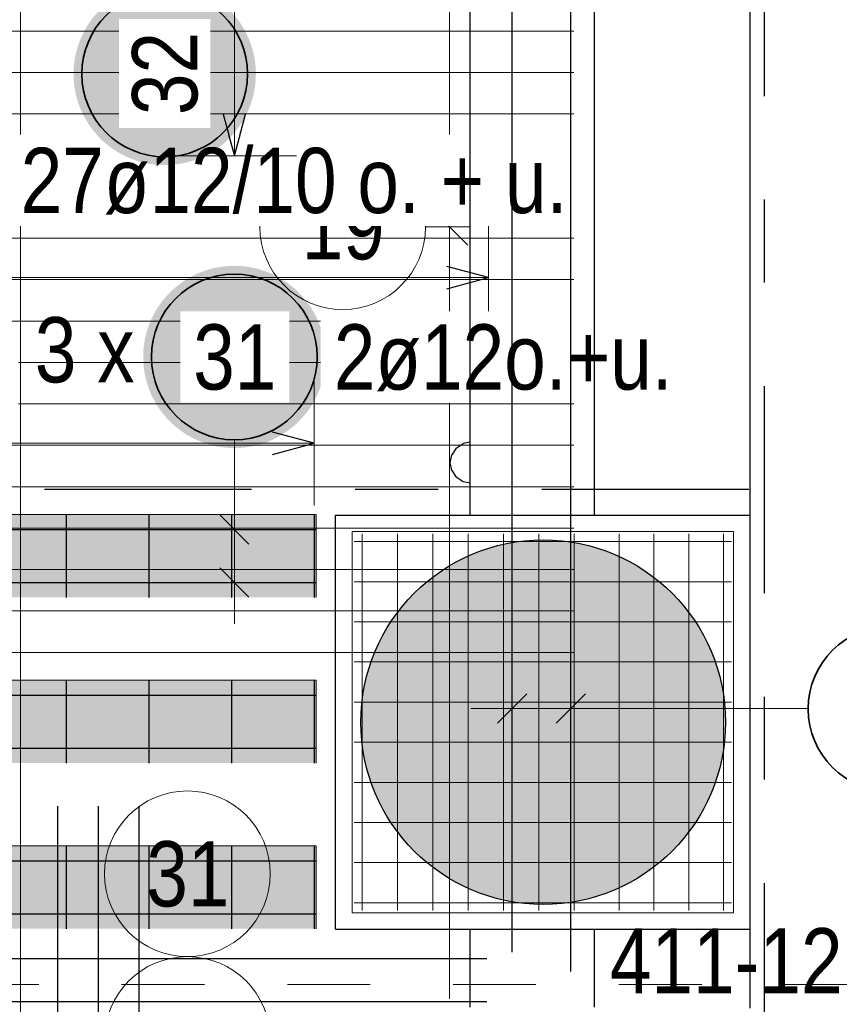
# Model space of a CAD drawing. Header units: millimetres. Extents: x -1.9 to 32.6, y 0 to 21.
# Tile 50 of 59: x 20.9 to 21.9, y 12.5 to 13.7. Entities that reach past the tile are written whole.
import ezdxf

# ---------------------------------------------------------------- set-up
doc = ezdxf.new("R2010")
doc.units = ezdxf.units.MM
doc.linetypes.add('DASHDOTX2', pattern=[2, 1, -0.5, 0, -0.5])
doc.linetypes.add('HIDDEN', pattern=[0.375, 0.25, -0.125])
doc.layers.add('Achsen', color=7, linetype='Continuous', lineweight=20)
doc.layers.add('nplo Bewehrung', color=7, linetype='Continuous', lineweight=20)
doc.styles.add('Arial Narrow', font='ARIALN.TTF')

msp = doc.modelspace()

# ---------------------------------------------------------------- hatches: boundary and pattern name
at = {"lineweight": 25, "true_color": 0xffffff}
msp.add_hatch(color=7, dxfattribs=at).paths.add_polyline_path([(21.27052, 13.304651), (21.270453, 13.30849), (21.270252, 13.312324), (21.269917, 13.316149), (21.269449, 13.31996), (21.268849, 13.323752), (21.268116, 13.327521), (21.267252, 13.331262), (21.266259, 13.334971), (21.265136, 13.338643), (21.263886, 13.342273), (21.26251, 13.345858), (21.26101, 13.349392), (21.259387, 13.352872), (21.257644, 13.356293), (21.255783, 13.359651), (21.253805, 13.362942), (21.251714, 13.366162), (21.249512, 13.369307), (21.247201, 13.372374), (21.244785, 13.375357), (21.242266, 13.378255), (21.239647, 13.381063), (21.236932, 13.383778), (21.234124, 13.386397), (21.231226, 13.388916), (21.228243, 13.391332), (21.225176, 13.393643), (21.222031, 13.395845), (21.218811, 13.397936), (21.21552, 13.399914), (21.212162, 13.401775), (21.208741, 13.403518), (21.205261, 13.405141), (21.201727, 13.406641), (21.198142, 13.408017), (21.194512, 13.409267), (21.19084, 13.41039), (21.187131, 13.411383), (21.18339, 13.412247), (21.179621, 13.41298), (21.175829, 13.41358), (21.172018, 13.414048), (21.168193, 13.414383), (21.164359, 13.414584), (21.16052, 13.414651), (21.156681, 13.414584), (21.152847, 13.414383), (21.149022, 13.414048), (21.145211, 13.41358), (21.141418, 13.41298), (21.13765, 13.412247), (21.133908, 13.411383), (21.1302, 13.41039), (21.126528, 13.409267), (21.122898, 13.408017), (21.119313, 13.406641), (21.115779, 13.405141), (21.112299, 13.403518), (21.108878, 13.401775), (21.10552, 13.399914), (21.102229, 13.397936), (21.099009, 13.395845), (21.095863, 13.393643), (21.092797, 13.391332), (21.089813, 13.388916), (21.086915, 13.386397), (21.084107, 13.383778), (21.081392, 13.381063), (21.078774, 13.378255), (21.076255, 13.375357), (21.073839, 13.372374), (21.071528, 13.369307), (21.069326, 13.366162), (21.067235, 13.362942), (21.065257, 13.359651), (21.063396, 13.356293), (21.061652, 13.352872), (21.06003, 13.349392), (21.05853, 13.345858), (21.057154, 13.342273), (21.055904, 13.338643), (21.054781, 13.334971), (21.053787, 13.331262), (21.052924, 13.327521), (21.052191, 13.323752), (21.05159, 13.31996), (21.051122, 13.316149), (21.050788, 13.312324), (21.050587, 13.30849), (21.05052, 13.304651), (21.050587, 13.300812), (21.050788, 13.296978), (21.051122, 13.293153), (21.05159, 13.289342), (21.052191, 13.28555), (21.052924, 13.281781), (21.053787, 13.278039), (21.054781, 13.274331), (21.055904, 13.270659), (21.057154, 13.267029), (21.05853, 13.263444), (21.06003, 13.25991), (21.061652, 13.25643), (21.063396, 13.253009), (21.065257, 13.249651), (21.067235, 13.24636), (21.069326, 13.24314), (21.071528, 13.239994), (21.073839, 13.236928), (21.076255, 13.233944), (21.078774, 13.231046), (21.081392, 13.228238), (21.084107, 13.225523), (21.086915, 13.222905), (21.089813, 13.220386), (21.092797, 13.21797), (21.095863, 13.215659), (21.099009, 13.213457), (21.102229, 13.211366), (21.10552, 13.209388), (21.108878, 13.207527), (21.112299, 13.205783), (21.115779, 13.204161), (21.119313, 13.202661), (21.122898, 13.201285), (21.126528, 13.200035), (21.1302, 13.198912), (21.133908, 13.197918), (21.13765, 13.197055), (21.141418, 13.196322), (21.145211, 13.195721), (21.149022, 13.195253), (21.152847, 13.194919), (21.156681, 13.194718), (21.16052, 13.194651), (21.164359, 13.194718), (21.168193, 13.194919), (21.172018, 13.195253), (21.175829, 13.195721), (21.179621, 13.196322), (21.18339, 13.197055), (21.187131, 13.197918), (21.19084, 13.198912), (21.194512, 13.200035), (21.198142, 13.201285), (21.201727, 13.202661), (21.205261, 13.204161), (21.208741, 13.205783), (21.212162, 13.207527), (21.21552, 13.209388), (21.218811, 13.211366), (21.222031, 13.213457), (21.225176, 13.215659), (21.228243, 13.21797), (21.231226, 13.220386), (21.234124, 13.222905), (21.236932, 13.225523), (21.239647, 13.228238), (21.242266, 13.231046), (21.244785, 13.233944), (21.247201, 13.236928), (21.249512, 13.239994), (21.251714, 13.24314), (21.253805, 13.24636), (21.255783, 13.249651), (21.257644, 13.253009), (21.259387, 13.25643), (21.26101, 13.25991), (21.26251, 13.263444), (21.263886, 13.267029), (21.265136, 13.270659), (21.266259, 13.274331), (21.267252, 13.278039), (21.268116, 13.281781), (21.268849, 13.28555), (21.269449, 13.289342), (21.269917, 13.293153), (21.270252, 13.296978)])
at = {"lineweight": 25, "true_color": 0x7dff7d}
for points in [[(21.259176, 13.114462), (21.259176, 13.014462), (19.859176, 13.014462), (19.859176, 13.114462)], [(21.259176, 12.914462), (21.259176, 12.814462), (19.859176, 12.814462), (19.859176, 12.914462)], [(21.259176, 12.714462), (21.259176, 12.614462), (19.859176, 12.614462), (19.859176, 12.714462)]]:
    msp.add_hatch(color=91, dxfattribs=at).paths.add_polyline_path(points)
at = {"lineweight": 13, "true_color": 0xd7ffd7}
msp.add_hatch(color=254, dxfattribs=at).paths.add_polyline_path([(21.753167, 12.863859), (21.753147, 12.866825), (21.753087, 12.869791), (21.752987, 12.872756), (21.752848, 12.875719), (21.752668, 12.878679), (21.752448, 12.881638), (21.752188, 12.884592), (21.751889, 12.887544), (21.75155, 12.89049), (21.751171, 12.893432), (21.750752, 12.896369), (21.750294, 12.8993), (21.749796, 12.902224), (21.749259, 12.905141), (21.748683, 12.908051), (21.748068, 12.910953), (21.747413, 12.913846), (21.74672, 12.91673), (21.745988, 12.919605), (21.745217, 12.922469), (21.744407, 12.925323), (21.743559, 12.928165), (21.742673, 12.930996), (21.741749, 12.933815), (21.740787, 12.93662), (21.739787, 12.939413), (21.738749, 12.942192), (21.737675, 12.944957), (21.736562, 12.947707), (21.735414, 12.950442), (21.734228, 12.95316), (21.733005, 12.955863), (21.731747, 12.958549), (21.730452, 12.961218), (21.729121, 12.963869), (21.727755, 12.966502), (21.726354, 12.969116), (21.724917, 12.971711), (21.723445, 12.974287), (21.721939, 12.976842), (21.720399, 12.979377), (21.718824, 12.981891), (21.717216, 12.984384), (21.715574, 12.986854), (21.713899, 12.989302), (21.712191, 12.991728), (21.710451, 12.99413), (21.708679, 12.996508), (21.706874, 12.998863), (21.705038, 13.001192), (21.703171, 13.003497), (21.701273, 13.005777), (21.699344, 13.00803), (21.697385, 13.010258), (21.695396, 13.012459), (21.693378, 13.014632), (21.691331, 13.016779), (21.689254, 13.018897), (21.68715, 13.020988), (21.685017, 13.02305), (21.682857, 13.025082), (21.68067, 13.027086), (21.678456, 13.02906), (21.676215, 13.031004), (21.673948, 13.032917), (21.671656, 13.0348), (21.669339, 13.036652), (21.666997, 13.038472), (21.66463, 13.040261), (21.66224, 13.042017), (21.659826, 13.043741), (21.657389, 13.045432), (21.65493, 13.047091), (21.652448, 13.048716), (21.649945, 13.050307), (21.647421, 13.051865), (21.644876, 13.053388), (21.64231, 13.054877), (21.639725, 13.056331), (21.63712, 13.057751), (21.634496, 13.059134), (21.631854, 13.060483), (21.629194, 13.061796), (21.626517, 13.063072), (21.623822, 13.064313), (21.621111, 13.065517), (21.618384, 13.066684), (21.615642, 13.067815), (21.612885, 13.068908), (21.610113, 13.069964), (21.607327, 13.070983), (21.604527, 13.071964), (21.601715, 13.072907), (21.59889, 13.073813), (21.596054, 13.07468), (21.593205, 13.075508), (21.590346, 13.076299), (21.587477, 13.07705), (21.584597, 13.077763), (21.581709, 13.078437), (21.578811, 13.079072), (21.575905, 13.079668), (21.572992, 13.080225), (21.570071, 13.080742), (21.567143, 13.08122), (21.56421, 13.081658), (21.56127, 13.082057), (21.558326, 13.082416), (21.555377, 13.082735), (21.552424, 13.083015), (21.549467, 13.083254), (21.546508, 13.083454), (21.543546, 13.083614), (21.540582, 13.083734), (21.537617, 13.083814), (21.534651, 13.083854), (21.531684, 13.083854), (21.528718, 13.083814), (21.525753, 13.083734), (21.522789, 13.083614), (21.519827, 13.083454), (21.516868, 13.083254), (21.513911, 13.083015), (21.510958, 13.082735), (21.508009, 13.082416), (21.505064, 13.082057), (21.502125, 13.081658), (21.499191, 13.08122), (21.496264, 13.080742), (21.493343, 13.080225), (21.490429, 13.079668), (21.487524, 13.079072), (21.484626, 13.078437), (21.481737, 13.077763), (21.478858, 13.07705), (21.475988, 13.076299), (21.473129, 13.075508), (21.470281, 13.07468), (21.467444, 13.073813), (21.46462, 13.072907), (21.461807, 13.071964), (21.459008, 13.070983), (21.456222, 13.069964), (21.45345, 13.068908), (21.450693, 13.067815), (21.44795, 13.066684), (21.445224, 13.065517), (21.442513, 13.064313), (21.439818, 13.063072), (21.437141, 13.061796), (21.434481, 13.060483), (21.431839, 13.059134), (21.429215, 13.057751), (21.42661, 13.056331), (21.424025, 13.054877), (21.421459, 13.053388), (21.418914, 13.051865), (21.41639, 13.050307), (21.413886, 13.048716), (21.411405, 13.047091), (21.408945, 13.045432), (21.406509, 13.043741), (21.404095, 13.042017), (21.401704, 13.040261), (21.399338, 13.038472), (21.396996, 13.036652), (21.394678, 13.0348), (21.392386, 13.032917), (21.39012, 13.031004), (21.387879, 13.02906), (21.385665, 13.027086), (21.383478, 13.025082), (21.381317, 13.02305), (21.379185, 13.020988), (21.37708, 13.018897), (21.375004, 13.016779), (21.372957, 13.014632), (21.370939, 13.012459), (21.36895, 13.010258), (21.366991, 13.00803), (21.365062, 13.005777), (21.363164, 13.003497), (21.361297, 13.001192), (21.359461, 12.998863), (21.357656, 12.996508), (21.355884, 12.99413), (21.354143, 12.991728), (21.352436, 12.989302), (21.350761, 12.986854), (21.349119, 12.984384), (21.347511, 12.981891), (21.345936, 12.979377), (21.344396, 12.976842), (21.342889, 12.974287), (21.341418, 12.971711), (21.339981, 12.969116), (21.33858, 12.966502), (21.337213, 12.963869), (21.335883, 12.961218), (21.334588, 12.958549), (21.333329, 12.955863), (21.332107, 12.95316), (21.330921, 12.950442), (21.329772, 12.947707), (21.32866, 12.944957), (21.327585, 12.942192), (21.326548, 12.939413), (21.325548, 12.93662), (21.324586, 12.933815), (21.323662, 12.930996), (21.322776, 12.928165), (21.321928, 12.925323), (21.321118, 12.922469), (21.320347, 12.919605), (21.319615, 12.91673), (21.318921, 12.913846), (21.318267, 12.910953), (21.317652, 12.908051), (21.317075, 12.905141), (21.316538, 12.902224), (21.316041, 12.8993), (21.315583, 12.896369), (21.315164, 12.893432), (21.314785, 12.89049), (21.314446, 12.887544), (21.314147, 12.884592), (21.313887, 12.881638), (21.313667, 12.878679), (21.313487, 12.875719), (21.313347, 12.872756), (21.313247, 12.869791), (21.313187, 12.866825), (21.313167, 12.863859), (21.313187, 12.860893), (21.313247, 12.857927), (21.313347, 12.854963), (21.313487, 12.852), (21.313667, 12.849039), (21.313887, 12.846081), (21.314147, 12.843126), (21.314446, 12.840175), (21.314785, 12.837228), (21.315164, 12.834286), (21.315583, 12.831349), (21.316041, 12.828418), (21.316538, 12.825494), (21.317075, 12.822577), (21.317652, 12.819667), (21.318267, 12.816765), (21.318921, 12.813872), (21.319615, 12.810988), (21.320347, 12.808114), (21.321118, 12.805249), (21.321928, 12.802396), (21.322776, 12.799553), (21.323662, 12.796722), (21.324586, 12.793904), (21.325548, 12.791098), (21.326548, 12.788305), (21.327585, 12.785526), (21.32866, 12.782761), (21.329772, 12.780011), (21.330921, 12.777277), (21.332107, 12.774558), (21.333329, 12.771855), (21.334588, 12.769169), (21.335883, 12.7665), (21.337213, 12.763849), (21.33858, 12.761216), (21.339981, 12.758602), (21.341418, 12.756007), (21.342889, 12.753431), (21.344396, 12.750876), (21.345936, 12.748341), (21.347511, 12.745827), (21.349119, 12.743335), (21.350761, 12.740864), (21.352436, 12.738416), (21.354143, 12.73599), (21.355884, 12.733588), (21.357656, 12.73121), (21.359461, 12.728856), (21.361297, 12.726526), (21.363164, 12.724221), (21.365062, 12.721942), (21.366991, 12.719688), (21.36895, 12.71746), (21.370939, 12.71526), (21.372957, 12.713086), (21.375004, 12.710939), (21.37708, 12.708821), (21.379185, 12.70673), (21.381317, 12.704669), (21.383478, 12.702636), (21.385665, 12.700632), (21.387879, 12.698658), (21.39012, 12.696714), (21.392386, 12.694801), (21.394678, 12.692918), (21.396996, 12.691066), (21.399338, 12.689246), (21.401704, 12.687458), (21.404095, 12.685701), (21.406509, 12.683977), (21.408945, 12.682286), (21.411405, 12.680627), (21.413886, 12.679002), (21.41639, 12.677411), (21.418914, 12.675853), (21.421459, 12.67433), (21.424025, 12.672841), (21.42661, 12.671387), (21.429215, 12.669968), (21.431839, 12.668584), (21.434481, 12.667235), (21.437141, 12.665923), (21.439818, 12.664646), (21.442513, 12.663405), (21.445224, 12.662201), (21.44795, 12.661034), (21.450693, 12.659903), (21.45345, 12.65881), (21.456222, 12.657754), (21.459008, 12.656735), (21.461807, 12.655754), (21.46462, 12.654811), (21.467444, 12.653906), (21.470281, 12.653039), (21.473129, 12.65221), (21.475988, 12.65142), (21.478858, 12.650668), (21.481737, 12.649955), (21.484626, 12.649281), (21.487524, 12.648646), (21.490429, 12.64805), (21.493343, 12.647494), (21.496264, 12.646976), (21.499191, 12.646499), (21.502125, 12.64606), (21.505064, 12.645661), (21.508009, 12.645302), (21.510958, 12.644983), (21.513911, 12.644703), (21.516868, 12.644464), (21.519827, 12.644264), (21.522789, 12.644104), (21.525753, 12.643984), (21.528718, 12.643904), (21.531684, 12.643864), (21.534651, 12.643864), (21.537617, 12.643904), (21.540582, 12.643984), (21.543546, 12.644104), (21.546508, 12.644264), (21.549467, 12.644464), (21.552424, 12.644703), (21.555377, 12.644983), (21.558326, 12.645302), (21.56127, 12.645661), (21.56421, 12.64606), (21.567143, 12.646499), (21.570071, 12.646976), (21.572992, 12.647494), (21.575905, 12.64805), (21.578811, 12.648646), (21.581709, 12.649281), (21.584597, 12.649955), (21.587477, 12.650668), (21.590346, 12.65142), (21.593205, 12.65221), (21.596054, 12.653039), (21.59889, 12.653906), (21.601715, 12.654811), (21.604527, 12.655754), (21.607327, 12.656735), (21.610113, 12.657754), (21.612885, 12.65881), (21.615642, 12.659903), (21.618384, 12.661034), (21.621111, 12.662201), (21.623822, 12.663405), (21.626517, 12.664646), (21.629194, 12.665923), (21.631854, 12.667235), (21.634496, 12.668584), (21.63712, 12.669968), (21.639725, 12.671387), (21.64231, 12.672841), (21.644876, 12.67433), (21.647421, 12.675853), (21.649945, 12.677411), (21.652448, 12.679002), (21.65493, 12.680627), (21.657389, 12.682286), (21.659826, 12.683977), (21.66224, 12.685701), (21.66463, 12.687458), (21.666997, 12.689246), (21.669339, 12.691066), (21.671656, 12.692918), (21.673948, 12.694801), (21.676215, 12.696714), (21.678456, 12.698658), (21.68067, 12.700632), (21.682857, 12.702636), (21.685017, 12.704669), (21.68715, 12.70673), (21.689254, 12.708821), (21.691331, 12.710939), (21.693378, 12.713086), (21.695396, 12.71526), (21.697385, 12.71746), (21.699344, 12.719688), (21.701273, 12.721942), (21.703171, 12.724221), (21.705038, 12.726526), (21.706874, 12.728856), (21.708679, 12.73121), (21.710451, 12.733588), (21.712191, 12.73599), (21.713899, 12.738416), (21.715574, 12.740864), (21.717216, 12.743335), (21.718824, 12.745827), (21.720399, 12.748341), (21.721939, 12.750876), (21.723445, 12.753431), (21.724917, 12.756007), (21.726354, 12.758602), (21.727755, 12.761216), (21.729121, 12.763849), (21.730452, 12.7665), (21.731747, 12.769169), (21.733005, 12.771855), (21.734228, 12.774558), (21.735414, 12.777277), (21.736562, 12.780011), (21.737675, 12.782761), (21.738749, 12.785526), (21.739787, 12.788305), (21.740787, 12.791098), (21.741749, 12.793904), (21.742673, 12.796722), (21.743559, 12.799553), (21.744407, 12.802396), (21.745217, 12.805249), (21.745988, 12.808114), (21.74672, 12.810988), (21.747413, 12.813872), (21.748068, 12.816765), (21.748683, 12.819667), (21.749259, 12.822577), (21.749796, 12.825494), (21.750294, 12.828418), (21.750752, 12.831349), (21.751171, 12.834286), (21.75155, 12.837228), (21.751889, 12.840175), (21.752188, 12.843126), (21.752448, 12.846081), (21.752668, 12.849039), (21.752848, 12.852), (21.752987, 12.854963), (21.753087, 12.857927), (21.753147, 12.860893)])

# ---------------------------------------------------------------- linework, layer by layer
at = {"color": 3, "linetype": 'Continuous', "lineweight": 25}
for p, q in [((21.782781, 13.113859), (21.782781, 15.875039)), ((21.428357, 13.194755), (21.422937, 13.186645)), ((21.428357, 13.194755), (21.436467, 13.200175)), ((21.445049, 13.201882), (21.436467, 13.200175)), ((21.421034, 13.177078), (21.422937, 13.186645)), ((21.422937, 13.167511), (21.421034, 13.177078)), ((21.422937, 13.167511), (21.428357, 13.1594)), ((21.436467, 13.153981), (21.428357, 13.1594)), ((21.445049, 13.152274), (21.436467, 13.153981)), ((21.282781, 12.613859), (21.282781, 13.113859)), ((21.282781, 13.113859), (21.782781, 13.113859)), ((21.782781, 12.613859), (21.782781, 13.113859)), ((21.282781, 12.613859), (21.782781, 12.613859)), ((21.445049, 12.520045), (21.445049, 12.613859)), ((21.595049, 12.520045), (21.595049, 12.613859)), ((21.782781, 12.518857), (21.782781, 12.613859))]:
    msp.add_line(p, q, dxfattribs=at)
at = {"color": 9, "linetype": 'Continuous', "lineweight": 0, "ltscale": 2}
for p, q in [((21.420049, 12.530045), (21.420049, 14.146358)), ((21.442146, 13.439727), (21.397952, 13.483921)), ((21.391277, 13.461824), (21.445049, 13.461824))]:
    msp.add_line(p, q, dxfattribs=at)
at = {"color": 5, "linetype": 'Continuous', "lineweight": 18, "ltscale": 2}
for p, q in [((21.467048, 13.325424), (21.467048, 13.475424)), ((20.173049, 13.400424), (21.467048, 13.400424)), ((21.256676, 13.125424), (21.256676, 13.275424)), ((21.16052, 13.204651), (21.16052, 13.146462)), ((21.256676, 13.200424), (19.861676, 13.200424)), ((21.16052, 13.146462), (21.16052, 12.982462)), ((21.23552, 13.096462), (21.08552, 13.096462)), ((21.23552, 13.032462), (21.08552, 13.032462))]:
    msp.add_line(p, q, dxfattribs=at)
at = {"color": 3, "linetype": 'Continuous', "lineweight": 25, "ltscale": 2}
for p, q in [((21.467048, 13.400424), (21.417048, 13.413821)), ((21.417048, 13.387026), (21.467048, 13.400424)), ((21.256676, 13.200424), (21.206676, 13.213821)), ((21.206676, 13.187026), (21.256676, 13.200424)), ((20.957747, 13.114462), (20.957747, 13.014462)), ((21.05739, 13.114462), (21.05739, 13.014462)), ((21.178197, 13.078784), (21.142842, 13.11414)), ((21.157033, 13.114462), (21.157033, 13.014462)), ((21.256676, 13.114462), (21.256676, 13.014462)), ((19.859176, 13.096462), (21.259176, 13.096462)), ((21.178197, 13.014785), (21.142842, 13.05014)), ((19.859176, 13.032462), (21.259176, 13.032462)), ((20.957747, 12.914462), (20.957747, 12.814462)), ((21.05739, 12.914462), (21.05739, 12.814462)), ((21.157033, 12.914462), (21.157033, 12.814462)), ((21.256676, 12.914462), (21.256676, 12.814462)), ((19.859176, 12.896462), (21.259176, 12.896462)), ((19.859176, 12.832462), (21.259176, 12.832462)), ((20.947716, 12.412545), (20.947716, 12.762545)), ((20.996649, 12.412545), (20.996649, 12.762545)), ((21.045582, 12.412545), (21.045582, 12.762545)), ((20.957747, 12.714462), (20.957747, 12.614462)), ((21.05739, 12.714462), (21.05739, 12.614462)), ((21.157033, 12.714462), (21.157033, 12.614462)), ((21.256676, 12.714462), (21.256676, 12.614462)), ((19.859176, 12.696462), (21.259176, 12.696462)), ((19.859176, 12.632462), (21.259176, 12.632462)), ((19.724961, 12.578746), (21.465049, 12.578746)), ((19.724961, 12.526846), (21.465049, 12.526846))]:
    msp.add_line(p, q, dxfattribs=at)
at = {"color": 9, "linetype": 'Continuous', "lineweight": 0}
for p, q in [((21.259176, 13.114462), (19.859176, 13.114462)), ((21.259176, 13.114462), (21.259176, 13.014462)), ((21.259176, 12.914462), (19.859176, 12.914462)), ((21.259176, 12.914462), (21.259176, 12.814462)), ((21.259176, 12.714462), (19.859176, 12.714462)), ((21.259176, 12.714462), (21.259176, 12.614462))]:
    msp.add_line(p, q, dxfattribs=at)
at = {"color": 9, "linetype": 'HIDDEN', "lineweight": 0, "ltscale": 0.25}
msp.add_line((14.424525, 12.547357), (22.839617, 12.547357), dxfattribs=at)
at = {"color": 9, "linetype": 'Continuous', "lineweight": 0, "ltscale": 2}
for centre in [(21.291277, 13.461824), (21.103919, 12.680826), (21.103919, 12.480826)]:
    msp.add_circle(centre, 0.1, dxfattribs=at)
at = {"color": 2, "linetype": 'Continuous', "lineweight": 35, "ltscale": 2}
msp.add_circle((21.16052, 13.304651), 0.1, dxfattribs=at)
at = {"layer": 'Achsen', "color": 3, "linetype": 'DASHDOTX2', "lineweight": 25, "ltscale": 0.25}
for p, q in [((21.799965, 19.869562), (21.799965, 10.31573)), ((14.331419, 13.145042), (25.285818, 13.145042))]:
    msp.add_line(p, q, dxfattribs=at)
at = {"layer": 'Achsen', "color": 5, "linetype": 'Continuous', "lineweight": 18, "ltscale": 2}
for p, q in [((20.9026, 11.102544), (20.9026, 13.787546)), ((21.495931, 12.805215), (21.495931, 12.955215)), ((21.566409, 12.805215), (21.566409, 12.955215)), ((21.616409, 12.880215), (21.445931, 12.880215)), ((21.853036, 12.880215), (21.616409, 12.880215))]:
    msp.add_line(p, q, dxfattribs=at)
at = {"layer": 'Achsen', "color": 3, "linetype": 'Continuous', "lineweight": 25, "ltscale": 2}
for p, q in [((21.478253, 12.862537), (21.513609, 12.897893)), ((21.548732, 12.862537), (21.584087, 12.897893))]:
    msp.add_line(p, q, dxfattribs=at)
at = {"layer": 'Achsen', "color": 2, "linetype": 'Continuous', "lineweight": 35, "ltscale": 2}
msp.add_circle((21.953036, 12.879868), 0.1, dxfattribs=at)
at = {"layer": 'nplo Bewehrung', "color": 9, "linetype": 'Continuous', "lineweight": 0, "ltscale": 2}
for p, q in [((15.070661, 13.697918), (21.570049, 13.697918)), ((15.070661, 13.647926), (21.570049, 13.647926)), ((15.070661, 13.597934), (21.570049, 13.597934)), ((15.070661, 13.547943), (21.570049, 13.547943)), ((15.070661, 13.497951), (21.570049, 13.497951)), ((15.070661, 13.44796), (21.570049, 13.44796)), ((15.070661, 13.397968), (21.570049, 13.397968)), ((15.070661, 13.347976), (21.570049, 13.347976)), ((15.070661, 13.297985), (21.570049, 13.297985)), ((15.070661, 13.247993), (21.570049, 13.247993)), ((15.070661, 13.198002), (21.570049, 13.198002)), ((15.070661, 13.14801), (21.570049, 13.14801)), ((15.070661, 13.098018), (21.570049, 13.098018)), ((21.762781, 13.093859), (21.302781, 13.093859)), ((21.302781, 13.093859), (21.302781, 12.633859)), ((21.314781, 12.636359), (21.314781, 13.091359)), ((21.357448, 12.636359), (21.357448, 13.091359)), ((21.400114, 12.636359), (21.400114, 13.091359)), ((21.442781, 12.636359), (21.442781, 13.091359)), ((21.485448, 12.636359), (21.485448, 13.091359)), ((21.528114, 12.636359), (21.528114, 13.091359)), ((21.570781, 12.636359), (21.570781, 13.091359)), ((21.624781, 12.636359), (21.624781, 13.091359)), ((21.666781, 12.636359), (21.666781, 13.091359)), ((21.708781, 12.636359), (21.708781, 13.091359)), ((21.750781, 12.636359), (21.750781, 13.091359)), ((21.762781, 12.633859), (21.762781, 13.093859)), ((21.305279, 13.081859), (21.760279, 13.081859)), ((15.070661, 13.048027), (21.570049, 13.048027)), ((21.305279, 13.033415), (21.760279, 13.033415)), ((15.070661, 12.998035), (21.570049, 12.998035)), ((21.305279, 12.98497), (21.760279, 12.98497)), ((15.070661, 12.948044), (21.570049, 12.948044)), ((21.305279, 12.936526), (21.760279, 12.936526)), ((21.305279, 12.888081), (21.760279, 12.888081)), ((21.305279, 12.839637), (21.760279, 12.839637)), ((21.305279, 12.791192), (21.760279, 12.791192)), ((21.305279, 12.742748), (21.760279, 12.742748)), ((21.305279, 12.694304), (21.760279, 12.694304)), ((21.762781, 12.633859), (21.762781, 12.696359)), ((21.305279, 12.645859), (21.760279, 12.645859)), ((21.302781, 12.633859), (21.762781, 12.633859)), ((21.700281, 12.633859), (21.762781, 12.633859))]:
    msp.add_line(p, q, dxfattribs=at)
at = {"layer": 'nplo Bewehrung', "color": 3, "linetype": 'Continuous', "lineweight": 25}
msp.add_circle((21.533167, 12.863859), 0.22, dxfattribs=at)

# ---------------------------------------------------------------- texts
at = {"color": 2, "lineweight": 35, "style": 'Arial Narrow'}
for s, p in [('3 x', (20.919783, 13.273953)), ('411-12', (21.613624, 12.536403))]:
    msp.add_text(s, height=0.07875, dxfattribs=at).set_placement(p)
at = {"color": 9, "lineweight": 0, "char_height": 0.07875, "attachment_point": 1, "line_spacing_factor": 0.9, "style": 'Arial Narrow'}
for s, insert in [('19', (21.241664, 13.501199)), ('31', (21.054306, 12.720201))]:
    msp.add_mtext(s, dxfattribs=dict(at, insert=insert))

# ---------------------------------------------------------------- next in the draw order: texts
at = {"color": 2, "lineweight": 35, "char_height": 0.07875, "attachment_point": 1, "line_spacing_factor": 0.9, "style": 'Arial Narrow', "bg_fill": 3, "box_fill_scale": 1.2, "bg_fill_color": 256, "bg_fill_true_color": 13158600, "bg_fill_transparency": 0}
for s, insert in [('27ø12/10 o. + u.', (20.90272, 13.557079)), ('15ø10/20', (20.503053, 13.327291)), ('31', (21.110907, 13.344026)), ('2ø12o.+u.', (21.28052, 13.344026))]:
    msp.add_mtext(s, dxfattribs=dict(at, insert=insert))

# ---------------------------------------------------------------- next in the draw order: hatches: boundary and pattern name
at = {"lineweight": 25, "true_color": 0xffffff}
msp.add_hatch(color=7, dxfattribs=at).paths.add_polyline_path([(21.186509, 13.646206), (21.186442, 13.650045), (21.186241, 13.653879), (21.185906, 13.657704), (21.185438, 13.661515), (21.184838, 13.665307), (21.184105, 13.669076), (21.183241, 13.672817), (21.182248, 13.676526), (21.181125, 13.680198), (21.179875, 13.683828), (21.178499, 13.687413), (21.176999, 13.690947), (21.175376, 13.694427), (21.173633, 13.697848), (21.171772, 13.701206), (21.169794, 13.704497), (21.167703, 13.707717), (21.165501, 13.710862), (21.16319, 13.713929), (21.160774, 13.716913), (21.158255, 13.71981), (21.155636, 13.722618), (21.152921, 13.725333), (21.150113, 13.727952), (21.147216, 13.730471), (21.144232, 13.732887), (21.141165, 13.735198), (21.13802, 13.7374), (21.1348, 13.739491), (21.131509, 13.741469), (21.128151, 13.74333), (21.12473, 13.745073), (21.12125, 13.746696), (21.117716, 13.748196), (21.114131, 13.749572), (21.110501, 13.750822), (21.106829, 13.751945), (21.10312, 13.752939), (21.099379, 13.753802), (21.09561, 13.754535), (21.091818, 13.755136), (21.088007, 13.755603), (21.084182, 13.755938), (21.080348, 13.756139), (21.076509, 13.756206), (21.07267, 13.756139), (21.068836, 13.755938), (21.065011, 13.755603), (21.0612, 13.755136), (21.057408, 13.754535), (21.053639, 13.753802), (21.049897, 13.752939), (21.046189, 13.751945), (21.042517, 13.750822), (21.038887, 13.749572), (21.035302, 13.748196), (21.031768, 13.746696), (21.028288, 13.745073), (21.024867, 13.74333), (21.021509, 13.741469), (21.018218, 13.739491), (21.014998, 13.7374), (21.011853, 13.735198), (21.008786, 13.732887), (21.005802, 13.730471), (21.002905, 13.727952), (21.000096, 13.725333), (20.997382, 13.722618), (20.994763, 13.71981), (20.992244, 13.716913), (20.989828, 13.713929), (20.987517, 13.710862), (20.985315, 13.707717), (20.983224, 13.704497), (20.981246, 13.701206), (20.979385, 13.697848), (20.977642, 13.694427), (20.976019, 13.690947), (20.974519, 13.687413), (20.973143, 13.683828), (20.971893, 13.680198), (20.97077, 13.676526), (20.969776, 13.672817), (20.968913, 13.669076), (20.96818, 13.665307), (20.967579, 13.661515), (20.967111, 13.657704), (20.966777, 13.653879), (20.966576, 13.650045), (20.966509, 13.646206), (20.966576, 13.642367), (20.966777, 13.638533), (20.967111, 13.634708), (20.967579, 13.630897), (20.96818, 13.627105), (20.968913, 13.623336), (20.969776, 13.619595), (20.97077, 13.615886), (20.971893, 13.612214), (20.973143, 13.608584), (20.974519, 13.604999), (20.976019, 13.601465), (20.977642, 13.597985), (20.979385, 13.594564), (20.981246, 13.591206), (20.983224, 13.587915), (20.985315, 13.584695), (20.987517, 13.58155), (20.989828, 13.578483), (20.992244, 13.575499), (20.994763, 13.572602), (20.997382, 13.569794), (21.000096, 13.567079), (21.002905, 13.56446), (21.005802, 13.561941), (21.008786, 13.559525), (21.011853, 13.557214), (21.014998, 13.555012), (21.018218, 13.552921), (21.021509, 13.550943), (21.024867, 13.549082), (21.028288, 13.547339), (21.031768, 13.545716), (21.035302, 13.544216), (21.038887, 13.54284), (21.042517, 13.54159), (21.046189, 13.540467), (21.049897, 13.539474), (21.053639, 13.53861), (21.057408, 13.537877), (21.0612, 13.537277), (21.065011, 13.536809), (21.068836, 13.536474), (21.07267, 13.536273), (21.076509, 13.536206), (21.080348, 13.536273), (21.084182, 13.536474), (21.088007, 13.536809), (21.091818, 13.537277), (21.09561, 13.537877), (21.099379, 13.53861), (21.10312, 13.539474), (21.106829, 13.540467), (21.110501, 13.54159), (21.114131, 13.54284), (21.117716, 13.544216), (21.12125, 13.545716), (21.12473, 13.547339), (21.128151, 13.549082), (21.131509, 13.550943), (21.1348, 13.552921), (21.13802, 13.555012), (21.141165, 13.557214), (21.144232, 13.559525), (21.147216, 13.561941), (21.150113, 13.56446), (21.152921, 13.567079), (21.155636, 13.569794), (21.158255, 13.572602), (21.160774, 13.575499), (21.16319, 13.578483), (21.165501, 13.58155), (21.167703, 13.584695), (21.169794, 13.587915), (21.171772, 13.591206), (21.173633, 13.594564), (21.175376, 13.597985), (21.176999, 13.601465), (21.178499, 13.604999), (21.179875, 13.608584), (21.181125, 13.612214), (21.182248, 13.615886), (21.183241, 13.619595), (21.184105, 13.623336), (21.184838, 13.627105), (21.185438, 13.630897), (21.185906, 13.634708), (21.186241, 13.638533)])

# ---------------------------------------------------------------- next in the draw order: linework, layer by layer
at = {"color": 3, "linetype": 'Continuous', "lineweight": 25}
for p, q in [((21.445049, 13.113859), (21.445049, 15.875039)), ((21.595049, 13.113859), (21.595049, 15.875039))]:
    msp.add_line(p, q, dxfattribs=at)
at = {"color": 5, "linetype": 'Continuous', "lineweight": 18, "ltscale": 2}
for p, q in [((21.16052, 14.267546), (21.16052, 13.547547)), ((21.08552, 13.547547), (21.23552, 13.547547))]:
    msp.add_line(p, q, dxfattribs=at)
at = {"color": 3, "linetype": 'Continuous', "lineweight": 25, "ltscale": 2}
for p, q in [((21.147122, 13.597547), (21.16052, 13.547547)), ((21.16052, 13.547547), (21.173917, 13.597547))]:
    msp.add_line(p, q, dxfattribs=at)
at = {"color": 2, "linetype": 'Continuous', "lineweight": 35, "ltscale": 2}
msp.add_circle((21.076509, 13.646206), 0.1, dxfattribs=at)
at = {"layer": 'Achsen', "color": 3, "linetype": 'Continuous', "lineweight": 25, "ltscale": 2}
for p, q in [((21.495931, 12.58628), (21.495931, 14.202593)), ((21.566409, 12.562787), (21.566409, 14.1791))]:
    msp.add_line(p, q, dxfattribs=at)

# ---------------------------------------------------------------- next in the draw order: texts
at = {"color": 2, "lineweight": 35, "insert": (21.037134, 13.596594), "char_height": 0.07875, "attachment_point": 1, "rotation": 90, "line_spacing_factor": 0.9, "style": 'Arial Narrow', "bg_fill": 3, "box_fill_scale": 1.2, "bg_fill_color": 256, "bg_fill_true_color": 13158600, "bg_fill_transparency": 0}
msp.add_mtext('32', dxfattribs=at)

doc.saveas('drawing.dxf')
